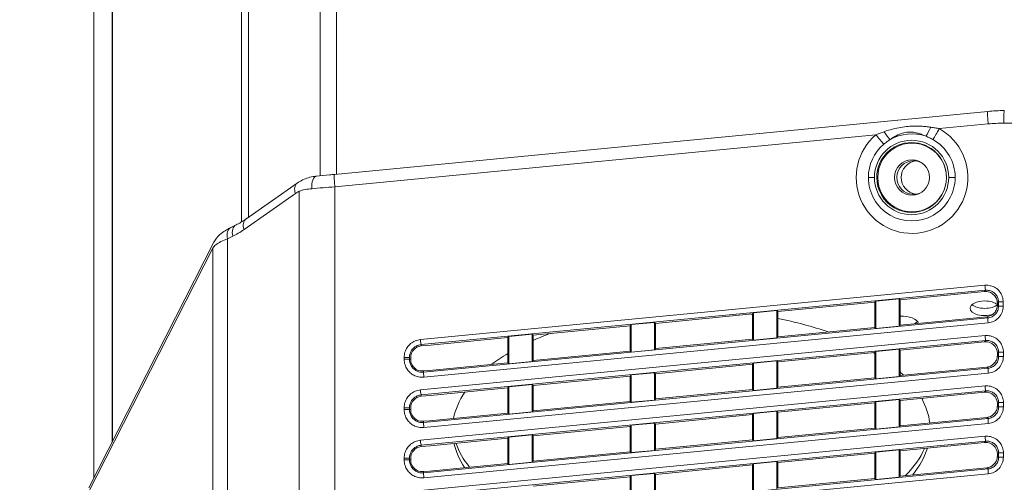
# Model space of a CAD drawing. Header units: millimetres. Extents: x 0 to 437, y 0 to 311.
# Tile 6 of 44: x 50 to 80, y 89 to 102. Entities that reach past the tile are written whole.
import ezdxf

# ---------------------------------------------------------------- set-up
doc = ezdxf.new("R2010")
doc.units = ezdxf.units.MM
for name, color, linetype, lineweight in [('APPARENT', 7, 'Continuous', 0), ('ARETES TANGENTES', 7, 'Continuous', 0), ('DIMENSIONS', 7, 'Continuous', 0)]:
    doc.layers.add(name, color=color, linetype=linetype, lineweight=lineweight)
doc.dimstyles.new('ISO-25', dxfattribs={"dimtxt": 2.5, "dimasz": 2.5, "dimexe": 1.25, "dimexo": 0.625, "dimtad": 1, "dimtxsty": 'Standard', "dimcen": 2.5, "dimadec": 0, "dimazin": 0, "dimtfac": 1, "dimtmove": 0, "dimatfit": 3, "dimfxl": 1, "dimarcsym": 0})

# ---------------------------------------------------------------- blocks, each defined once
blk = doc.blocks.new('D1')
h = blk.add_hatch(color=7)
h.paths.add_polyline_path([(38.317, 176.327), (38.817, 179.327), (39.317, 176.327)], flags=0)
h.paths.add_polyline_path([(39.317, 60.716), (38.817, 57.716), (38.317, 60.716)], flags=0)
at = {"layer": 'DIMENSIONS'}
for p, q in [((62.374, 179.327), (38.817, 179.327)), ((38.817, 176.327), (38.817, 124.459)), ((38.817, 119.873), (38.817, 129.045)), ((38.817, 60.716), (38.817, 124.459)), ((67.733, 57.716), (38.817, 57.716))]:
    blk.add_line(p, q, dxfattribs=at)
for points in [[(38.817, 179.327), (39.317, 176.327), (38.317, 176.327), (38.817, 179.327)], [(38.817, 57.716), (38.317, 60.716), (39.317, 60.716), (38.817, 57.716)]]:
    blk.add_lwpolyline(points, dxfattribs=at)
at = {"layer": 'DIMENSIONS', "char_height": 1.96986, "attachment_point": 5, "rotation": 90}
for s, insert in [('{\\fArial|b0|i0|c0|p0;}', (37.229, 128.693)), ('{\\fArial|b0|i0|c0|p0;486.4}{\\fArial|b0|i0|c0|p0;}', (37.229, 124.459)), ('{\\fArial|b0|i0|c0|p0;}', (37.229, 124.459)), ('{\\fArial|b0|i0|c0|p0;}', (37.229, 124.459)), ('{\\fArial|b0|i0|c0|p0;}', (37.229, 120.226))]:
    blk.add_mtext(s, dxfattribs=dict(at, insert=insert))
blk = doc.blocks.new('D2')
h = blk.add_hatch(color=7)
h.paths.add_polyline_path([(54.59, 187.02), (51.59, 187.52), (54.59, 188.02)], flags=0)
h.paths.add_polyline_path([(129.229, 188.02), (132.229, 187.52), (129.229, 187.02)], flags=0)
at = {"layer": 'DIMENSIONS'}
for p, q in [((51.59, 161.214), (51.59, 187.52)), ((54.59, 187.52), (91.823, 187.52)), ((96.056, 187.52), (86.884, 187.52)), ((129.229, 187.52), (91.823, 187.52)), ((132.229, 161.214), (132.229, 187.52))]:
    blk.add_line(p, q, dxfattribs=at)
for points in [[(51.59, 187.52), (54.59, 188.02), (54.59, 187.02), (51.59, 187.52)], [(132.229, 187.52), (129.229, 187.02), (129.229, 188.02), (132.229, 187.52)]]:
    blk.add_lwpolyline(points, dxfattribs=at)
at = {"layer": 'DIMENSIONS', "char_height": 1.96986, "attachment_point": 5}
for s, insert in [('{\\fArial|b0|i0|c0|p0;322.6}{\\fArial|b0|i0|c0|p0;}', (91.823, 189.107)), ('{\\fArial|b0|i0|c0|p0;}', (87.589, 189.107)), ('{\\fArial|b0|i0|c0|p0;}', (91.823, 189.107)), ('{\\fArial|b0|i0|c0|p0;}', (91.823, 189.107)), ('{\\fArial|b0|i0|c0|p0;}', (96.056, 189.107))]:
    blk.add_mtext(s, dxfattribs=dict(at, insert=insert))
blk = doc.blocks.new('D3')
h = blk.add_hatch(color=7)
h.paths.add_polyline_path([(211.99, 185.104), (208.99, 185.604), (211.99, 186.104)], flags=0)
h.paths.add_polyline_path([(240.209, 186.104), (243.209, 185.604), (240.209, 185.104)], flags=0)
at = {"layer": 'DIMENSIONS'}
for p, q in [((208.99, 170.102), (208.99, 185.604)), ((211.99, 185.604), (225.995, 185.604)), ((230.229, 185.604), (221.056, 185.604)), ((240.209, 185.604), (225.995, 185.604)), ((243.209, 165.348), (243.209, 185.604))]:
    blk.add_line(p, q, dxfattribs=at)
for points in [[(208.99, 185.604), (211.99, 186.104), (211.99, 185.104), (208.99, 185.604)], [(243.209, 185.604), (240.209, 185.104), (240.209, 186.104), (243.209, 185.604)]]:
    blk.add_lwpolyline(points, dxfattribs=at)
at = {"layer": 'DIMENSIONS', "char_height": 1.96986, "attachment_point": 5}
for s, insert in [('{\\fArial|b0|i0|c0|p0;136.9}{\\fArial|b0|i0|c0|p0;}', (225.995, 187.191)), ('{\\fArial|b0|i0|c0|p0;}', (221.762, 187.191)), ('{\\fArial|b0|i0|c0|p0;}', (225.995, 187.191)), ('{\\fArial|b0|i0|c0|p0;}', (225.995, 187.191)), ('{\\fArial|b0|i0|c0|p0;}', (230.229, 187.191))]:
    blk.add_mtext(s, dxfattribs=dict(at, insert=insert))

msp = doc.modelspace()

# ---------------------------------------------------------------- linework, layer by layer
at = {"layer": 'APPARENT'}
for p, q in [((52.456, 88.757), (52.456, 154.681)), ((79.117, 99.686), (59.632, 97.81)), ((58.519, 97.546), (56.986, 96.473)), ((56.986, 96.473), (56.986, 96.473)), ((56.699, 96.303), (56.546, 96.229)), ((56.037, 95.784), (52.307, 88.464)), ((76.506, 94.072), (79.023, 94.314)), ((72.856, 93.72), (75.756, 94)), ((75.756, 94), (75.782, 94.033)), ((75.756, 93.246), (75.756, 94)), ((75.782, 94.033), (76.48, 94.1)), ((75.782, 93.218), (75.782, 94.033)), ((76.506, 94.072), (76.48, 94.1)), ((76.48, 94.1), (76.48, 93.285)), ((76.506, 94.072), (76.506, 93.318)), ((72.132, 93.681), (72.83, 93.749)), ((72.856, 93.72), (72.83, 93.749)), ((72.83, 93.749), (72.83, 92.934)), ((72.856, 93.72), (72.856, 92.967)), ((79.406, 93.966), (79.406, 93.915)), ((68.482, 93.33), (69.18, 93.397)), ((69.18, 93.397), (69.18, 92.582)), ((69.206, 93.369), (69.18, 93.397)), ((69.206, 93.369), (72.106, 93.648)), ((72.106, 93.648), (72.132, 93.681)), ((72.106, 92.895), (72.106, 93.648)), ((72.132, 92.866), (72.132, 93.681)), ((79.09, 93.567), (76.506, 93.318)), ((65.556, 93.017), (68.456, 93.297)), ((68.456, 93.297), (68.482, 93.33)), ((68.456, 92.543), (68.456, 93.297)), ((68.482, 92.515), (68.482, 93.33)), ((69.206, 93.369), (69.206, 92.615)), ((75.756, 93.246), (72.856, 92.967)), ((75.756, 93.246), (75.782, 93.218)), ((75.782, 93.218), (76.48, 93.285)), ((76.506, 93.318), (76.48, 93.285)), ((62.494, 92.723), (64.806, 92.945)), ((64.806, 92.945), (64.832, 92.979)), ((64.806, 92.192), (64.806, 92.945)), ((64.832, 92.979), (65.53, 93.046)), ((64.832, 92.164), (64.832, 92.979)), ((65.53, 93.046), (65.53, 92.231)), ((65.556, 93.017), (65.53, 93.046)), ((65.556, 93.017), (65.556, 92.264)), ((72.106, 92.895), (69.206, 92.615)), ((72.106, 92.895), (72.132, 92.866)), ((72.132, 92.866), (72.83, 92.934)), ((72.856, 92.967), (72.83, 92.934)), ((76.506, 92.572), (79.023, 92.814)), ((62.219, 92.734), (62.223, 92.696)), ((62.494, 92.723), (62.223, 92.696)), ((68.456, 92.543), (65.556, 92.264)), ((68.456, 92.543), (68.482, 92.515)), ((68.482, 92.515), (69.18, 92.582)), ((69.206, 92.615), (69.18, 92.582)), ((75.756, 92.5), (75.782, 92.533)), ((75.782, 92.533), (76.48, 92.6)), ((75.782, 91.718), (75.782, 92.533)), ((76.48, 92.6), (76.48, 91.785)), ((76.506, 92.572), (76.48, 92.6)), ((76.506, 92.572), (76.506, 91.818)), ((61.869, 92.298), (61.906, 92.298)), ((61.906, 92.298), (61.906, 92.348)), ((64.832, 92.164), (65.53, 92.231)), ((65.556, 92.264), (65.53, 92.231)), ((72.132, 92.181), (72.83, 92.249)), ((72.83, 92.249), (72.83, 91.434)), ((72.856, 92.22), (72.83, 92.249)), ((72.856, 92.22), (75.756, 92.5)), ((72.856, 92.22), (72.856, 91.467)), ((75.756, 91.746), (75.756, 92.5)), ((79.406, 92.468), (79.406, 92.414)), ((62.468, 91.967), (62.29, 91.949)), ((62.293, 91.912), (62.29, 91.949)), ((64.806, 92.192), (62.468, 91.967)), ((64.806, 92.192), (64.832, 92.164)), ((69.206, 91.869), (72.106, 92.148)), ((72.106, 92.148), (72.132, 92.181)), ((72.106, 91.395), (72.106, 92.148)), ((72.132, 91.366), (72.132, 92.181)), ((79.09, 92.067), (76.506, 91.818)), ((65.556, 91.517), (68.456, 91.797)), ((68.456, 91.797), (68.482, 91.83)), ((68.456, 91.043), (68.456, 91.797)), ((68.482, 91.83), (69.18, 91.897)), ((68.482, 91.015), (68.482, 91.83)), ((69.18, 91.897), (69.18, 91.082)), ((69.206, 91.869), (69.18, 91.897)), ((69.206, 91.869), (69.206, 91.115)), ((75.756, 91.746), (72.856, 91.467)), ((75.756, 91.746), (75.782, 91.718)), ((75.782, 91.718), (76.48, 91.785)), ((76.506, 91.818), (76.48, 91.785)), ((62.494, 91.223), (64.806, 91.445)), ((64.806, 91.445), (64.832, 91.479)), ((64.806, 90.692), (64.806, 91.445)), ((64.832, 91.479), (65.53, 91.546)), ((64.832, 90.664), (64.832, 91.479)), ((65.556, 91.517), (65.53, 91.546)), ((65.53, 91.546), (65.53, 90.731)), ((65.556, 91.517), (65.556, 90.764)), ((72.106, 91.395), (69.206, 91.115)), ((72.106, 91.395), (72.132, 91.366)), ((72.132, 91.366), (72.83, 91.434)), ((72.856, 91.467), (72.83, 91.434)), ((62.219, 91.234), (62.223, 91.196)), ((62.494, 91.223), (62.223, 91.196)), ((68.482, 91.015), (69.18, 91.082)), ((69.206, 91.115), (69.18, 91.082)), ((75.782, 91.033), (76.48, 91.1)), ((76.506, 91.072), (76.48, 91.1)), ((76.48, 91.1), (76.48, 90.285)), ((76.506, 91.072), (79.023, 91.314)), ((76.506, 91.072), (76.506, 90.318)), ((61.869, 90.798), (61.906, 90.798)), ((61.906, 90.798), (61.906, 90.848)), ((65.556, 90.764), (65.53, 90.731)), ((68.456, 91.043), (65.556, 90.764)), ((68.456, 91.043), (68.482, 91.015)), ((72.856, 90.72), (75.756, 91)), ((75.756, 91), (75.782, 91.033)), ((75.756, 90.246), (75.756, 91)), ((75.782, 90.218), (75.782, 91.033)), ((79.406, 90.968), (79.406, 90.914)), ((62.468, 90.467), (62.29, 90.449)), ((64.806, 90.692), (62.468, 90.467)), ((64.806, 90.692), (64.832, 90.664)), ((64.832, 90.664), (65.53, 90.731)), ((69.206, 90.369), (72.106, 90.648)), ((72.106, 90.648), (72.132, 90.681)), ((72.106, 89.895), (72.106, 90.648)), ((72.132, 90.681), (72.83, 90.749)), ((72.132, 89.866), (72.132, 90.681)), ((72.83, 90.749), (72.83, 89.934)), ((72.856, 90.72), (72.83, 90.749)), ((72.856, 90.72), (72.856, 89.967)), ((79.09, 90.567), (76.506, 90.318)), ((62.293, 90.412), (62.29, 90.449)), ((65.556, 90.017), (68.456, 90.297)), ((68.456, 90.297), (68.482, 90.33)), ((68.456, 89.543), (68.456, 90.297)), ((68.482, 90.33), (69.18, 90.397)), ((68.482, 89.515), (68.482, 90.33)), ((69.206, 90.369), (69.18, 90.397)), ((69.18, 90.397), (69.18, 89.582)), ((69.206, 90.369), (69.206, 89.615)), ((75.756, 90.246), (72.856, 89.967)), ((75.756, 90.246), (75.782, 90.218)), ((75.782, 90.218), (76.48, 90.285)), ((76.506, 90.318), (76.48, 90.285)), ((62.494, 89.723), (64.806, 89.945)), ((64.806, 89.945), (64.832, 89.979)), ((64.806, 89.192), (64.806, 89.945)), ((64.832, 89.979), (65.53, 90.046)), ((64.832, 89.164), (64.832, 89.979)), ((65.556, 90.017), (65.53, 90.046)), ((65.53, 90.046), (65.53, 89.231)), ((65.556, 90.017), (65.556, 89.264)), ((72.106, 89.895), (69.206, 89.615)), ((72.106, 89.895), (72.132, 89.866)), ((72.132, 89.866), (72.83, 89.934)), ((72.856, 89.967), (72.83, 89.934)), ((62.219, 89.734), (62.223, 89.696)), ((62.494, 89.723), (62.223, 89.696)), ((68.482, 89.515), (69.18, 89.582)), ((69.206, 89.615), (69.18, 89.582)), ((75.782, 89.533), (76.48, 89.6)), ((76.48, 89.6), (76.48, 88.785)), ((76.506, 89.572), (76.48, 89.6)), ((76.506, 89.572), (79.023, 89.814)), ((61.869, 89.298), (61.906, 89.298)), ((61.906, 89.298), (61.906, 89.348)), ((68.456, 89.543), (65.556, 89.264)), ((68.456, 89.543), (68.482, 89.515)), ((72.856, 89.22), (75.756, 89.5)), ((75.756, 89.5), (75.782, 89.533)), ((75.756, 88.746), (75.756, 89.5)), ((75.782, 88.718), (75.782, 89.533)), ((76.506, 89.572), (76.506, 88.818)), ((79.406, 89.468), (79.406, 89.414)), ((64.806, 89.192), (62.468, 88.967)), ((64.806, 89.192), (64.832, 89.164)), ((64.832, 89.164), (65.53, 89.231)), ((65.556, 89.264), (65.53, 89.231)), ((69.206, 88.869), (72.106, 89.148)), ((72.106, 89.148), (72.132, 89.181)), ((72.106, 88.395), (72.106, 89.148)), ((72.132, 89.181), (72.83, 89.249)), ((72.132, 88.366), (72.132, 89.181)), ((72.856, 89.22), (72.83, 89.249)), ((72.83, 89.249), (72.83, 88.434)), ((72.856, 89.22), (72.856, 88.467)), ((79.09, 89.067), (76.506, 88.818)), ((62.468, 88.967), (62.29, 88.949)), ((62.293, 88.912), (62.29, 88.949)), ((65.556, 88.517), (68.456, 88.797)), ((68.456, 88.797), (68.482, 88.83)), ((68.456, 88.043), (68.456, 88.797)), ((68.482, 88.83), (69.18, 88.897)), ((68.482, 88.015), (68.482, 88.83)), ((69.18, 88.897), (69.18, 88.082)), ((69.206, 88.869), (69.18, 88.897)), ((69.206, 88.869), (69.206, 88.115)), ((75.756, 88.746), (72.856, 88.467)), ((75.756, 88.746), (75.782, 88.718)), ((75.782, 88.718), (76.48, 88.785)), ((76.506, 88.818), (76.48, 88.785))]:
    msp.add_line(p, q, dxfattribs=at)
for start, end in [(0, 180), (180, 0)]:
    msp.add_arc((76.861, 97.717), 0.525, start, end, dxfattribs=at)
for centre, major_axis, ratio, start_param, end_param in [((79.614, 99.334), (0, 0.375), 0.052336, 0, 1.569355), ((76.848, 97.717), (0, 1.042), 0.99863, -1.570796, 1.570796), ((76.861, 97.717), (0, -1.025), 0.99863, -4.712389, -1.570796), ((76.906, 97.715), (0, 0.5), 0.99863, 0, 3.089233), ((77.037, 97.715), (0, 0.5), 0.99863, 0.131397, 3.010195), ((76.906, 97.715), (0, 0.5), 0.99863, -0.594584, 0), ((76.848, 97.717), (0, 1.042), 0.99863, 1.570796, 4.712389), ((76.861, 97.717), (0, 1.025), 0.99863, 1.570796, 4.712389), ((76.906, 97.715), (0, 0.5), 0.99863, 3.089233, 3.141593), ((76.906, 97.715), (0, 0.5), 0.99863, 3.141593, 3.648409), ((79.031, 93.818), (0.438, 0), 0.5, 1.570796, 3.141593), ((79.031, 93.818), (0.438, 0), 0.5, 0.540102, 1.570796), ((79.031, 93.818), (0.438, 0), 0.5, 3.141593, 5.269626), ((79.031, 94.035), (-0.438, 0), 0.5, 0.517687, 1.570796), ((79.031, 94.035), (-0.438, 0), 0.5, 1.570796, 2.601491), ((70.277, 90.192), (7.125, 0), 0.5, 1.311232, 1.319871), ((70.277, 90.192), (7.125, 0), 0.5, 0.960851, 1.200467), ((76.531, 93.318), (0.537, 0), 0.5, 0.199455, 1.616906), ((76.531, 93.535), (-0.538, 0), 0.5, 2.434192, 2.727016), ((70.277, 90.192), (7.125, 0), 0.5, 2.20222, 2.295133), ((70.277, 90.192), (7.125, 0), 0.5, 2.446355, 2.56124), ((70.277, 90.192), (7.125, 0), 0.5, 0.693614, 0.703251), ((70.277, 90.192), (7.125, 0), 0.5, 0.477286, 0.507003), ((70.277, 90.192), (7.125, 0), 0.5, 2.818839, 3.044805), ((70.277, 90.192), (7.125, 0), 0.5, 0.059533, 0.267666), ((70.277, 90.192), (-7.125, 0), 0.5, 0.112832, 0.320965), ((70.277, 90.408), (-7.125, 0), 0.5, 0.172586, 0.381433), ((70.277, 90.408), (-7.125, 0), 0.5, 2.683987, 2.92491), ((70.277, 90.192), (-7.125, 0), 0.5, 2.756883, 2.989052)]:
    msp.add_ellipse(centre, major_axis=major_axis, ratio=ratio, start_param=start_param, end_param=end_param, dxfattribs=at)
for points in [[(79.117, 99.686), (79.282, 99.702), (79.448, 99.71), (79.613, 99.71)], [(58.519, 97.546), (58.572, 97.583), (58.627, 97.615), (58.684, 97.643)], [(56.699, 96.303), (56.796, 96.35), (56.891, 96.406), (56.985, 96.472)], [(79.406, 93.966), (79.406, 94.015), (79.385, 94.112), (79.3, 94.231), (79.172, 94.307), (79.072, 94.319), (79.023, 94.314)], [(79.406, 93.915), (79.406, 93.872), (79.39, 93.787), (79.323, 93.676), (79.218, 93.596), (79.134, 93.571), (79.09, 93.567)], [(79.023, 92.814), (79.151, 92.826), (79.305, 92.74), (79.406, 92.596), (79.406, 92.468)], [(61.906, 92.348), (61.906, 92.454), (61.983, 92.597), (62.117, 92.686), (62.223, 92.696)], [(62.29, 91.949), (62.162, 91.937), (62.008, 92.024), (61.906, 92.169), (61.906, 92.298)], [(79.406, 92.414), (79.406, 92.374), (79.393, 92.3), (79.339, 92.197), (79.252, 92.119), (79.187, 92.085), (79.146, 92.074)], [(79.09, 92.067), (79.11, 92.069), (79.127, 92.072), (79.146, 92.074)], [(61.906, 90.848), (61.906, 90.954), (61.983, 91.097), (62.117, 91.186), (62.223, 91.196)], [(79.023, 91.314), (79.151, 91.326), (79.305, 91.24), (79.406, 91.096), (79.406, 90.968)], [(62.29, 90.449), (62.162, 90.437), (62.008, 90.524), (61.906, 90.669), (61.906, 90.798)], [(79.406, 90.914), (79.406, 90.874), (79.393, 90.8), (79.339, 90.697), (79.252, 90.619), (79.187, 90.585), (79.146, 90.574)], [(79.09, 90.567), (79.11, 90.569), (79.127, 90.572), (79.146, 90.574)], [(61.906, 89.348), (61.906, 89.454), (61.983, 89.597), (62.117, 89.686), (62.223, 89.696)], [(79.023, 89.814), (79.151, 89.826), (79.305, 89.74), (79.406, 89.596), (79.406, 89.468)], [(62.29, 88.949), (62.162, 88.937), (62.008, 89.024), (61.906, 89.169), (61.906, 89.298)], [(79.406, 89.414), (79.406, 89.374), (79.393, 89.3), (79.339, 89.197), (79.252, 89.119), (79.187, 89.085), (79.146, 89.074)], [(79.09, 89.067), (79.11, 89.069), (79.127, 89.072), (79.146, 89.074)]]:
    msp.add_open_spline(points, degree=3, dxfattribs=at)
for points, knots in [([(59.098, 97.756), (59.219, 97.769), (59.353, 97.783), (59.536, 97.801), (59.584, 97.805), (59.632, 97.81)], [0, 0, 0, 0, 0.1661593, 0.1661593, 0.2239007, 0.2239007, 0.2239007, 0.2239007]), ([(58.684, 97.643), (58.794, 97.697), (58.916, 97.732), (59.061, 97.752), (59.079, 97.754), (59.098, 97.756)], [0, 0, 0, 0, 0.1684581, 0.1684581, 0.1921656, 0.1921656, 0.1921656, 0.1921656]), ([(56.037, 95.784), (56.082, 95.873), (56.145, 95.949), (56.31, 96.098), (56.42, 96.167), (56.544, 96.228)], [0, 0, 0, 0, 0.1647278, 0.1647278, 0.3697918, 0.3697918, 0.3697918, 0.3697918])]:
    msp.add_open_spline(points, degree=3, knots=knots, dxfattribs=at)
at = {"layer": 'ARETES TANGENTES'}
for p, q in [((52.999, 153.615), (52.999, 89.822)), ((53.013, 89.849), (53.013, 153.589)), ((56.864, 147.04), (56.864, 96.393)), ((57.067, 96.529), (57.067, 146.904)), ((59.206, 145.664), (59.206, 97.768)), ((59.697, 97.816), (59.697, 145.615)), ((77.675, 99.172), (79.133, 99.313)), ((79.594, 99.335), (80.673, 99.335)), ((59.648, 97.437), (75.785, 98.99)), ((75.559, 97.717), (75.74, 97.717)), ((75.838, 97.717), (75.807, 97.717)), ((77.885, 97.717), (77.889, 97.717)), ((78.146, 97.717), (77.956, 97.717)), ((56.936, 96.165), (58.469, 97.239)), ((58.584, 97.307), (58.584, 84.258)), ((59.648, 97.437), (59.648, 84.258)), ((56.445, 95.891), (56.598, 95.965)), ((56.445, 82.378), (56.445, 95.891)), ((52.274, 88.294), (56.004, 95.614)), ((56.004, 95.614), (56.004, 82.378)), ((79.034, 94.504), (62.197, 92.883)), ((79.055, 94.355), (62.219, 92.734)), ((79.055, 94.355), (79.023, 94.314)), ((79.439, 94.008), (79.406, 93.966)), ((79.581, 94.008), (79.439, 94.008)), ((79.439, 93.879), (79.439, 94.008)), ((79.581, 93.879), (79.581, 94.008)), ((79.406, 93.915), (79.439, 93.879)), ((79.581, 93.879), (79.439, 93.879)), ((62.293, 91.912), (79.123, 93.533)), ((79.09, 93.567), (79.123, 93.533)), ((62.3, 91.763), (79.13, 93.384)), ((79.039, 93.004), (62.197, 91.383)), ((79.061, 92.855), (62.219, 91.234)), ((79.061, 92.855), (79.023, 92.814)), ((61.712, 92.348), (61.712, 92.298)), ((61.712, 92.348), (61.869, 92.348)), ((61.712, 92.298), (61.87, 92.298)), ((61.869, 92.348), (61.869, 92.298)), ((79.444, 92.509), (79.406, 92.468)), ((79.444, 92.38), (79.406, 92.414)), ((79.586, 92.509), (79.444, 92.509)), ((79.444, 92.38), (79.444, 92.509)), ((79.586, 92.38), (79.444, 92.38)), ((79.586, 92.38), (79.586, 92.509)), ((62.293, 90.412), (79.128, 92.033)), ((79.128, 92.033), (79.09, 92.067)), ((62.3, 90.263), (79.135, 91.884)), ((79.039, 91.504), (62.197, 89.883)), ((79.061, 91.355), (62.219, 89.734)), ((79.061, 91.355), (79.023, 91.314)), ((61.712, 90.848), (61.712, 90.798)), ((61.712, 90.848), (61.869, 90.848)), ((61.712, 90.798), (61.87, 90.798)), ((61.869, 90.848), (61.869, 90.798)), ((79.444, 91.009), (79.406, 90.968)), ((79.444, 90.88), (79.406, 90.914)), ((79.586, 91.009), (79.444, 91.009)), ((79.444, 90.88), (79.444, 91.009)), ((79.586, 90.88), (79.444, 90.88)), ((79.586, 90.88), (79.586, 91.009)), ((62.293, 88.912), (79.128, 90.533)), ((79.128, 90.533), (79.09, 90.567)), ((62.3, 88.763), (79.135, 90.384)), ((79.039, 90.004), (62.197, 88.383)), ((79.061, 89.855), (62.219, 88.234)), ((79.061, 89.855), (79.023, 89.814)), ((61.712, 89.348), (61.869, 89.348)), ((61.712, 89.348), (61.712, 89.298)), ((61.712, 89.298), (61.87, 89.298)), ((61.869, 89.348), (61.869, 89.298)), ((79.444, 89.509), (79.406, 89.468)), ((79.444, 89.38), (79.406, 89.414)), ((79.586, 89.509), (79.444, 89.509)), ((79.444, 89.38), (79.444, 89.509)), ((79.586, 89.38), (79.444, 89.38)), ((79.586, 89.38), (79.586, 89.509)), ((62.293, 87.412), (79.128, 89.033)), ((79.128, 89.033), (79.09, 89.067)), ((62.3, 87.263), (79.135, 88.884))]:
    msp.add_line(p, q, dxfattribs=at)
for centre, major_axis, ratio, start_param, end_param in [((79.153, 99.313), (-0.036, 0.373), 0.052096, 0, 1.56578), ((76.861, 97.717), (0, 1.668), 0.99863, 0.702253, 5.772657), ((75.759, 98.991), (0.323, -0.382), 0.039643, 0.695775, 1.536768), ((75.994, 99.171), (0.282, -0.413), 0.044846, -1.383138, -0.67824), ((76.853, 97.717), (0, 1.3), 0.99863, -0.333475, 0.5252), ((77.385, 99.305), (-0.2, -0.458), 0.135748, 0.728796, 1.433706), ((77.649, 99.172), (0.245, 0.436), 0.045662, 3.896923, 4.737992), ((76.852, 97.717), (0, -1.296), 0.99863, -2.439339, -1.570796), ((76.848, 97.717), (0, 1.109), 0.99863, -1.570796, 1.570796), ((76.852, 97.717), (0, 1.296), 0.99863, 4.712389, 5.772657), ((59.668, 97.437), (-0.036, 0.373), 0.052096, 0, 1.56578), ((58.734, 97.239), (-0.215, 0.307), 0.633687, 0.000021, 1.153182), ((59.137, 97.383), (-0.039, 0.373), 0.474988, 0, 1.521018), ((76.852, 97.717), (0, 1.296), 0.99863, 1.570796, 4.712389), ((76.848, 97.717), (0, -1.109), 0.99863, -1.570796, 1.570796), ((57.202, 96.165), (-0.215, 0.307), 0.633687, 0.000104, 1.153183), ((56.71, 95.891), (-0.163, 0.338), 0.669016, 0, 1.257664), ((56.863, 95.965), (-0.163, 0.338), 0.66901, 0.000085, 1.257609), ((79.042, 94.504), (-0.014, 0.149), 0.052096, 1.56578, 3.080424), ((79.137, 93.384), (-0.014, 0.149), 0.052096, 0.061181, 1.565778), ((62.205, 92.883), (-0.014, 0.149), 0.052095, 1.565642, 3.080413), ((79.047, 93.004), (-0.014, 0.149), 0.052096, 1.56578, 3.080406), ((79.143, 91.884), (-0.014, 0.149), 0.052096, 0.061167, 1.565781), ((62.308, 91.763), (-0.014, 0.149), 0.052096, 0.061166, 1.56578), ((62.205, 91.383), (-0.014, 0.149), 0.052095, 1.565642, 3.080413), ((79.047, 91.504), (-0.014, 0.149), 0.052096, 1.56578, 3.080406), ((79.143, 90.384), (-0.014, 0.149), 0.052096, 0.061167, 1.565781), ((62.308, 90.263), (-0.014, 0.149), 0.052096, 0.061166, 1.56578), ((62.205, 89.883), (-0.014, 0.149), 0.052095, 1.565642, 3.080413), ((79.047, 90.004), (-0.014, 0.149), 0.052096, 1.56578, 3.080406), ((79.143, 88.884), (-0.014, 0.149), 0.052096, 0.061167, 1.565781), ((62.308, 88.763), (-0.014, 0.149), 0.052096, 0.061166, 1.56578)]:
    msp.add_ellipse(centre, major_axis=major_axis, ratio=ratio, start_param=start_param, end_param=end_param, dxfattribs=at)
for points in [[(79.133, 99.313), (79.21, 99.32), (79.363, 99.332), (79.517, 99.335), (79.594, 99.335)], [(75.785, 98.99), (75.826, 99.007), (75.908, 99.039), (75.989, 99.068), (76.029, 99.082)], [(76.029, 99.082), (76.115, 99.111), (76.284, 99.162), (76.524, 99.215), (76.748, 99.243), (76.95, 99.251), (77.126, 99.246), (77.282, 99.233), (77.376, 99.222), (77.42, 99.216)], [(76.202, 98.841), (76.266, 98.887), (76.393, 98.967), (76.576, 99.044), (76.751, 99.075), (76.909, 99.066), (77.048, 99.035), (77.17, 98.993), (77.243, 98.961), (77.278, 98.945)], [(77.42, 99.216), (77.466, 99.209), (77.556, 99.195), (77.637, 99.18), (77.675, 99.172)], [(76.017, 98.706), (76.047, 98.732), (76.109, 98.781), (76.171, 98.822), (76.202, 98.841)], [(77.278, 98.945), (77.316, 98.93), (77.388, 98.899), (77.454, 98.865), (77.485, 98.847)], [(58.469, 97.239), (58.488, 97.252), (58.525, 97.276), (58.564, 97.297), (58.584, 97.307)], [(58.584, 97.307), (58.638, 97.327), (58.755, 97.36), (58.888, 97.378), (58.958, 97.383)], [(58.958, 97.383), (59.064, 97.392), (59.288, 97.41), (59.527, 97.428), (59.648, 97.437)], [(56.598, 95.965), (56.653, 95.992), (56.765, 96.052), (56.879, 96.125), (56.936, 96.165)], [(56.004, 95.614), (56.026, 95.646), (56.089, 95.712), (56.24, 95.807), (56.372, 95.864), (56.445, 95.891)], [(79.581, 94.008), (79.581, 94.066), (79.562, 94.174), (79.481, 94.322), (79.358, 94.435), (79.201, 94.501), (79.091, 94.509), (79.034, 94.504)], [(79.439, 94.008), (79.439, 94.048), (79.426, 94.125), (79.369, 94.228), (79.282, 94.307), (79.173, 94.353), (79.094, 94.359), (79.055, 94.355)], [(79.123, 93.533), (79.166, 93.537), (79.25, 93.561), (79.354, 93.64), (79.423, 93.75), (79.439, 93.836), (79.439, 93.879)], [(79.13, 93.384), (79.194, 93.39), (79.31, 93.425), (79.46, 93.537), (79.557, 93.697), (79.581, 93.815), (79.581, 93.879)], [(62.197, 92.883), (62.141, 92.877), (62.036, 92.851), (61.9, 92.769), (61.796, 92.655), (61.728, 92.512), (61.712, 92.405), (61.712, 92.348)], [(79.586, 92.509), (79.586, 92.567), (79.567, 92.675), (79.487, 92.823), (79.363, 92.935), (79.207, 93.002), (79.097, 93.01), (79.039, 93.004)], [(79.444, 92.509), (79.444, 92.548), (79.431, 92.626), (79.375, 92.729), (79.288, 92.808), (79.179, 92.854), (79.1, 92.859), (79.061, 92.855)], [(62.219, 92.734), (62.178, 92.73), (62.1, 92.71), (62.003, 92.652), (61.93, 92.57), (61.882, 92.469), (61.869, 92.389), (61.869, 92.348)], [(61.712, 92.298), (61.712, 92.239), (61.73, 92.132), (61.799, 91.993), (61.889, 91.892), (61.996, 91.817), (62.134, 91.765), (62.242, 91.758), (62.3, 91.763)], [(61.869, 92.298), (61.869, 92.257), (61.882, 92.177), (61.932, 92.078), (61.997, 92.006), (62.074, 91.951), (62.172, 91.914), (62.252, 91.908), (62.293, 91.912)], [(79.128, 92.033), (79.171, 92.037), (79.256, 92.061), (79.36, 92.14), (79.428, 92.251), (79.444, 92.337), (79.444, 92.38)], [(79.135, 91.884), (79.199, 91.89), (79.315, 91.925), (79.466, 92.037), (79.563, 92.197), (79.586, 92.316), (79.586, 92.38)], [(62.197, 91.383), (62.141, 91.377), (62.036, 91.351), (61.9, 91.269), (61.796, 91.155), (61.728, 91.012), (61.712, 90.905), (61.712, 90.848)], [(79.586, 91.009), (79.586, 91.067), (79.567, 91.175), (79.487, 91.323), (79.363, 91.435), (79.207, 91.502), (79.097, 91.51), (79.039, 91.504)], [(79.444, 91.009), (79.444, 91.048), (79.431, 91.126), (79.375, 91.229), (79.288, 91.308), (79.179, 91.354), (79.1, 91.359), (79.061, 91.355)], [(62.219, 91.234), (62.178, 91.23), (62.1, 91.21), (62.003, 91.152), (61.93, 91.07), (61.882, 90.969), (61.869, 90.889), (61.869, 90.848)], [(61.712, 90.798), (61.712, 90.739), (61.73, 90.632), (61.799, 90.493), (61.889, 90.392), (61.996, 90.317), (62.134, 90.265), (62.242, 90.258), (62.3, 90.263)], [(61.869, 90.798), (61.869, 90.757), (61.882, 90.677), (61.932, 90.578), (61.997, 90.506), (62.074, 90.451), (62.172, 90.414), (62.252, 90.408), (62.293, 90.412)], [(79.128, 90.533), (79.171, 90.537), (79.256, 90.561), (79.36, 90.64), (79.428, 90.751), (79.444, 90.837), (79.444, 90.88)], [(79.135, 90.384), (79.199, 90.39), (79.315, 90.425), (79.466, 90.537), (79.563, 90.697), (79.586, 90.816), (79.586, 90.88)], [(62.197, 89.883), (62.141, 89.877), (62.036, 89.851), (61.9, 89.769), (61.796, 89.655), (61.728, 89.512), (61.712, 89.405), (61.712, 89.348)], [(79.586, 89.509), (79.586, 89.567), (79.567, 89.675), (79.487, 89.823), (79.363, 89.935), (79.207, 90.002), (79.097, 90.01), (79.039, 90.004)], [(62.219, 89.734), (62.178, 89.73), (62.1, 89.71), (62.003, 89.652), (61.93, 89.57), (61.882, 89.469), (61.869, 89.389), (61.869, 89.348)], [(79.444, 89.509), (79.444, 89.548), (79.431, 89.626), (79.375, 89.729), (79.288, 89.808), (79.179, 89.854), (79.1, 89.859), (79.061, 89.855)], [(61.712, 89.298), (61.712, 89.239), (61.73, 89.132), (61.799, 88.993), (61.889, 88.892), (61.996, 88.817), (62.134, 88.765), (62.242, 88.758), (62.3, 88.763)], [(61.869, 89.298), (61.869, 89.257), (61.882, 89.177), (61.932, 89.078), (61.997, 89.006), (62.074, 88.951), (62.172, 88.914), (62.252, 88.908), (62.293, 88.912)], [(79.128, 89.033), (79.171, 89.037), (79.256, 89.061), (79.36, 89.14), (79.428, 89.251), (79.444, 89.337), (79.444, 89.38)], [(79.135, 88.884), (79.199, 88.89), (79.315, 88.925), (79.466, 89.037), (79.563, 89.197), (79.586, 89.316), (79.586, 89.38)]]:
    msp.add_open_spline(points, degree=3, dxfattribs=at)

# ---------------------------------------------------------------- dimensions: what is measured, and where the dimension line sits
at = {"layer": 'DIMENSIONS'}
dim = msp.add_linear_dim(base=(0, 0), p1=(51.59, 161.214), p2=(132.229, 161.214), dimstyle='ISO-25', override={"dimtxt": 2.499554, "dimtad": 1, "dimdec": 1, "dimzin": 0, "dimse1": 0, "dimse2": 0, "dimsd1": 0, "dimsd2": 0, "dimadec": 1, "dimazin": 0, "dimtol": 0, "dimlim": 0, "dimtp": 0, "dimtm": 0, "dimtdec": 1}, dxfattribs=at)
dim.commit()
dim.dimension.update_dxf_attribs({"geometry": 'D2', "text_midpoint": (183.743, 311.073)})
for p1, p2, angle, picture, middle, turn in [((208.99, 170.102), (243.209, 165.348), 180, 'D3', (436.576, 309.157), 180), ((62.374, 179.327), (67.733, 57.716), 270, 'D1', (129.15, 246.425), 270)]:
    dim = msp.add_linear_dim(base=(0, 0), p1=p1, p2=p2, angle=angle, dimstyle='ISO-25', override={"dimtxt": 2.499554, "dimtad": 1, "dimdec": 1, "dimzin": 0, "dimse1": 0, "dimse2": 0, "dimsd1": 0, "dimsd2": 0, "dimadec": 1, "dimazin": 0, "dimtol": 0, "dimlim": 0, "dimtp": 0, "dimtm": 0, "dimtdec": 1}, dxfattribs=at)
    dim.commit()
    dim.dimension.update_dxf_attribs({"geometry": picture, "text_midpoint": middle, "text_rotation": turn})

doc.saveas('drawing.dxf')
